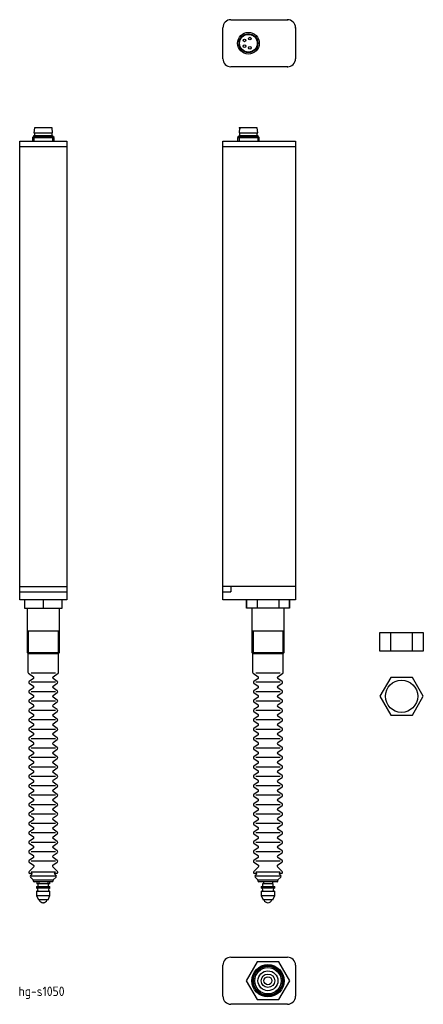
# Model space of a CAD drawing. Extents: x 155 to 305, y 332 to 698.
import ezdxf

# ---------------------------------------------------------------- set-up
doc = ezdxf.new("R2010")
doc.units = 0
doc.layers.get('0').update_dxf_attribs({"linetype": 'CONTINUOUS'})
doc.styles.get("Standard").update_dxf_attribs({"font": 'isocp.shx', "bigfont": 'extfont.shx'})

msp = doc.modelspace()

# ---------------------------------------------------------------- linework, layer by layer
at = {"color": 7, "linetype": 'CONTINUOUS'}
for p, q in [((233.85, 698.19), (254.85, 698.19)), ((230.85, 683.69), (230.85, 695.19)), ((257.85, 695.19), (257.85, 683.69)), ((254.85, 680.69), (233.85, 680.69)), ((160.81, 658.03), (160.64, 656.13)), ((160.64, 656.13), (167.59, 656.13)), ((160.64, 655.13), (167.59, 655.13)), ((160.64, 654.93), (160.64, 655.13)), ((167.41, 658.03), (160.81, 658.03)), ((160.84, 656.13), (160.84, 655.13)), ((167.39, 655.13), (167.39, 656.13)), ((167.59, 656.13), (167.41, 658.03)), ((167.59, 655.13), (167.59, 654.93)), ((237.05, 658.03), (236.88, 656.13)), ((236.88, 656.13), (243.83, 656.13)), ((236.88, 654.93), (236.88, 655.13)), ((236.88, 655.13), (243.83, 655.13)), ((243.65, 658.03), (237.05, 658.03)), ((237.08, 656.13), (237.08, 655.13)), ((243.63, 655.13), (243.63, 656.13)), ((243.83, 656.13), (243.65, 658.03)), ((243.83, 655.13), (243.83, 654.93)), ((155.36, 482.53), (155.36, 653.03)), ((155.36, 653.03), (172.86, 653.03)), ((160.64, 654.93), (160.09, 654.38)), ((160.09, 654.38), (168.14, 654.38)), ((160.09, 654.38), (160.09, 653.03)), ((160.64, 654.93), (167.59, 654.93)), ((168.14, 654.38), (167.59, 654.93)), ((168.14, 653.03), (168.14, 654.38)), ((172.86, 653.03), (172.86, 482.53)), ((230.85, 482.53), (230.85, 653.03)), ((230.85, 653.03), (257.85, 653.03)), ((236.88, 654.93), (236.33, 654.38)), ((236.33, 654.38), (244.38, 654.38)), ((236.33, 654.38), (236.33, 653.03)), ((236.88, 654.93), (243.83, 654.93)), ((244.38, 654.38), (243.83, 654.93)), ((244.38, 653.03), (244.38, 654.38)), ((257.85, 653.03), (257.85, 482.53)), ((155.36, 651.03), (172.86, 651.03)), ((230.85, 651.03), (257.85, 651.03)), ((155.36, 487.53), (172.86, 487.53)), ((257.85, 487.53), (230.85, 487.53)), ((233.85, 487.53), (233.85, 485.53)), ((155.36, 485.53), (172.86, 485.53)), ((230.85, 485.53), (233.85, 485.53)), ((233.75, 485.53), (233.54, 485.53)), ((172.86, 482.53), (155.36, 482.53)), ((157.11, 482.53), (157.11, 479.53)), ((157.11, 479.53), (171.11, 479.53)), ((158.11, 479.53), (158.11, 463.03)), ((164.11, 482.53), (164.11, 479.53)), ((170.11, 463.03), (170.11, 479.53)), ((171.11, 479.53), (171.11, 482.53)), ((257.85, 482.53), (230.85, 482.53)), ((239.6, 482.53), (239.6, 479.53)), ((239.6, 479.53), (239.61, 479.53)), ((239.61, 479.53), (239.61, 482.53)), ((255.6, 479.53), (239.61, 479.53)), ((241.6, 479.53), (241.6, 463.03)), ((243.61, 482.53), (243.61, 479.53)), ((251.6, 482.53), (251.6, 479.53)), ((253.6, 463.03), (253.6, 479.53)), ((255.6, 479.53), (255.6, 482.53)), ((255.6, 482.53), (255.6, 479.53)), ((255.6, 479.53), (255.6, 479.53)), ((158.11, 471.03), (170.11, 471.03)), ((241.6, 471.03), (253.6, 471.03)), ((289.11, 463.48), (289.11, 470.48)), ((289.11, 470.48), (305.28, 470.48)), ((293.15, 470.48), (293.15, 463.48)), ((301.24, 470.48), (301.24, 463.48)), ((305.28, 470.48), (305.28, 463.48)), ((158.11, 463.03), (158.61, 462.53)), ((158.11, 463.03), (170.11, 463.03)), ((169.81, 462.53), (158.41, 462.53)), ((158.41, 462.53), (158.41, 455.64)), ((169.61, 462.53), (170.11, 463.03)), ((169.81, 455.64), (169.81, 462.53)), ((241.6, 463.03), (242.1, 462.53)), ((241.6, 463.03), (253.6, 463.03)), ((253.3, 462.53), (241.9, 462.53)), ((241.9, 462.53), (241.9, 455.64)), ((253.1, 462.53), (253.6, 463.03)), ((253.3, 455.64), (253.3, 462.53)), ((305.28, 463.48), (289.11, 463.48)), ((158.59, 455.32), (160.48, 454.01)), ((167.75, 454.01), (169.64, 455.32)), ((242.08, 455.32), (243.97, 454.01)), ((251.24, 454.01), (253.13, 455.32)), ((160.48, 453.36), (158.89, 452.26)), ((158.89, 451.61), (160.48, 450.51)), ((169.34, 452.26), (167.75, 453.36)), ((167.75, 450.51), (169.34, 451.61)), ((243.97, 453.36), (242.38, 452.26)), ((242.38, 451.61), (243.97, 450.51)), ((252.83, 452.26), (251.24, 453.36)), ((251.24, 450.51), (252.83, 451.61)), ((160.48, 449.86), (158.89, 448.76)), ((158.89, 448.11), (160.48, 447.01)), ((169.34, 448.76), (167.75, 449.86)), ((167.75, 447.01), (169.34, 448.11)), ((243.97, 449.86), (242.38, 448.76)), ((242.38, 448.11), (243.97, 447.01)), ((252.83, 448.76), (251.24, 449.86)), ((251.24, 447.01), (252.83, 448.11)), ((160.48, 446.36), (158.89, 445.26)), ((158.89, 444.61), (160.48, 443.51)), ((160.48, 442.86), (158.89, 441.76)), ((169.34, 445.26), (167.75, 446.36)), ((167.75, 443.51), (169.34, 444.61)), ((169.34, 441.76), (167.75, 442.86)), ((243.97, 446.36), (242.38, 445.26)), ((242.38, 444.61), (243.97, 443.51)), ((243.97, 442.86), (242.38, 441.76)), ((252.83, 445.26), (251.24, 446.36)), ((251.24, 443.51), (252.83, 444.61)), ((252.83, 441.76), (251.24, 442.86)), ((158.89, 441.11), (160.48, 440.01)), ((160.48, 439.36), (158.89, 438.26)), ((167.75, 440.01), (169.34, 441.11)), ((169.34, 438.26), (167.75, 439.36)), ((242.38, 441.11), (243.97, 440.01)), ((243.97, 439.36), (242.38, 438.26)), ((251.24, 440.01), (252.83, 441.11)), ((252.83, 438.26), (251.24, 439.36)), ((158.89, 437.61), (160.48, 436.51)), ((160.48, 435.86), (158.89, 434.76)), ((167.75, 436.51), (169.34, 437.61)), ((169.34, 434.76), (167.75, 435.86)), ((242.38, 437.61), (243.97, 436.51)), ((243.97, 435.86), (242.38, 434.76)), ((251.24, 436.51), (252.83, 437.61)), ((252.83, 434.76), (251.24, 435.86)), ((158.89, 434.11), (160.48, 433.01)), ((160.48, 432.36), (158.89, 431.26)), ((167.75, 433.01), (169.34, 434.11)), ((169.34, 431.26), (167.75, 432.36)), ((242.38, 434.11), (243.97, 433.01)), ((243.97, 432.36), (242.38, 431.26)), ((251.24, 433.01), (252.83, 434.11)), ((252.83, 431.26), (251.24, 432.36)), ((158.89, 430.61), (160.48, 429.51)), ((160.48, 428.86), (158.89, 427.76)), ((167.75, 429.51), (169.34, 430.61)), ((169.34, 427.76), (167.75, 428.86)), ((242.38, 430.61), (243.97, 429.51)), ((243.97, 428.86), (242.38, 427.76)), ((251.24, 429.51), (252.83, 430.61)), ((252.83, 427.76), (251.24, 428.86)), ((158.89, 427.11), (160.48, 426.01)), ((160.48, 425.36), (158.89, 424.26)), ((167.75, 426.01), (169.34, 427.11)), ((169.34, 424.26), (167.75, 425.36)), ((242.38, 427.11), (243.97, 426.01)), ((243.97, 425.36), (242.38, 424.26)), ((251.24, 426.01), (252.83, 427.11)), ((252.83, 424.26), (251.24, 425.36)), ((158.89, 423.61), (160.48, 422.51)), ((160.48, 421.86), (158.89, 420.76)), ((167.75, 422.51), (169.34, 423.61)), ((169.34, 420.76), (167.75, 421.86)), ((242.38, 423.61), (243.97, 422.51)), ((243.97, 421.86), (242.38, 420.76)), ((251.24, 422.51), (252.83, 423.61)), ((252.83, 420.76), (251.24, 421.86)), ((158.89, 420.11), (160.48, 419.01)), ((160.48, 418.36), (158.89, 417.26)), ((167.75, 419.01), (169.34, 420.11)), ((169.34, 417.26), (167.75, 418.36)), ((242.38, 420.11), (243.97, 419.01)), ((243.97, 418.36), (242.38, 417.26)), ((251.24, 419.01), (252.83, 420.11)), ((252.83, 417.26), (251.24, 418.36)), ((158.89, 416.61), (160.48, 415.51)), ((160.48, 414.86), (158.89, 413.76)), ((167.75, 415.51), (169.34, 416.61)), ((169.34, 413.76), (167.75, 414.86)), ((242.38, 416.61), (243.97, 415.51)), ((243.97, 414.86), (242.38, 413.76)), ((251.24, 415.51), (252.83, 416.61)), ((252.83, 413.76), (251.24, 414.86)), ((158.89, 413.11), (160.48, 412.01)), ((160.48, 411.36), (158.89, 410.26)), ((167.75, 412.01), (169.34, 413.11)), ((169.34, 410.26), (167.75, 411.36)), ((242.38, 413.11), (243.97, 412.01)), ((243.97, 411.36), (242.38, 410.26)), ((251.24, 412.01), (252.83, 413.11)), ((252.83, 410.26), (251.24, 411.36)), ((158.89, 409.61), (160.48, 408.51)), ((160.48, 407.86), (158.89, 406.76)), ((167.75, 408.51), (169.34, 409.61)), ((169.34, 406.76), (167.75, 407.86)), ((242.38, 409.61), (243.97, 408.51)), ((243.97, 407.86), (242.38, 406.76)), ((251.24, 408.51), (252.83, 409.61)), ((252.83, 406.76), (251.24, 407.86)), ((158.89, 406.11), (160.48, 405.01)), ((160.48, 404.36), (158.89, 403.26)), ((158.89, 402.61), (160.48, 401.51)), ((167.75, 405.01), (169.34, 406.11)), ((169.34, 403.26), (167.75, 404.36)), ((167.75, 401.51), (169.34, 402.61)), ((242.38, 406.11), (243.97, 405.01)), ((243.97, 404.36), (242.38, 403.26)), ((242.38, 402.61), (243.97, 401.51)), ((251.24, 405.01), (252.83, 406.11)), ((252.83, 403.26), (251.24, 404.36)), ((251.24, 401.51), (252.83, 402.61)), ((160.48, 400.86), (158.89, 399.76)), ((158.89, 399.11), (160.48, 398.01)), ((169.34, 399.76), (167.75, 400.86)), ((167.75, 398.01), (169.34, 399.11)), ((243.97, 400.86), (242.38, 399.76)), ((242.38, 399.11), (243.97, 398.01)), ((252.83, 399.76), (251.24, 400.86)), ((251.24, 398.01), (252.83, 399.11)), ((160.48, 397.36), (158.89, 396.26)), ((158.89, 395.61), (160.48, 394.51)), ((169.34, 396.26), (167.75, 397.36)), ((167.75, 394.51), (169.34, 395.61)), ((243.97, 397.36), (242.38, 396.26)), ((242.38, 395.61), (243.97, 394.51)), ((252.83, 396.26), (251.24, 397.36)), ((251.24, 394.51), (252.83, 395.61)), ((160.48, 393.86), (158.89, 392.76)), ((158.89, 392.11), (160.48, 391.01)), ((169.34, 392.76), (167.75, 393.86)), ((167.75, 391.01), (169.34, 392.11)), ((243.97, 393.86), (242.38, 392.76)), ((242.38, 392.11), (243.97, 391.01)), ((252.83, 392.76), (251.24, 393.86)), ((251.24, 391.01), (252.83, 392.11)), ((160.48, 390.36), (158.89, 389.26)), ((158.89, 388.61), (160.48, 387.51)), ((169.34, 389.26), (167.75, 390.36)), ((167.75, 387.51), (169.34, 388.61)), ((243.97, 390.36), (242.38, 389.26)), ((242.38, 388.61), (243.97, 387.51)), ((252.83, 389.26), (251.24, 390.36)), ((251.24, 387.51), (252.83, 388.61)), ((160.48, 386.86), (158.89, 385.76)), ((158.9, 385.1), (160.54, 384.02)), ((167.69, 384.02), (169.33, 385.1)), ((169.34, 385.76), (167.75, 386.86)), ((243.97, 386.86), (242.38, 385.76)), ((242.39, 385.1), (244.03, 384.02)), ((251.18, 384.02), (252.82, 385.1)), ((252.83, 385.76), (251.24, 386.86)), ((160.6, 383.4), (158.83, 381.62)), ((159.91, 380.93), (159.12, 380.93)), ((159.98, 380.76), (159.33, 380.12)), ((169.39, 381.62), (167.63, 383.4)), ((168.9, 380.12), (168.25, 380.76)), ((169.11, 380.93), (168.32, 380.93)), ((244.09, 383.4), (242.32, 381.62)), ((243.4, 380.93), (242.61, 380.93)), ((243.47, 380.76), (242.82, 380.12)), ((252.88, 381.62), (251.12, 383.4)), ((252.39, 380.12), (251.74, 380.76)), ((252.6, 380.93), (251.81, 380.93)), ((159.33, 379.56), (160.39, 378.46)), ((160.41, 378.39), (160.41, 378.13)), ((167.81, 378.39), (160.41, 378.39)), ((167.51, 377.83), (160.71, 377.83)), ((161.71, 377.83), (161.71, 377.03)), ((166.51, 377.03), (161.71, 377.03)), ((162.11, 377.03), (162.11, 376.03)), ((162.42, 377.83), (162.42, 377.03)), ((165.81, 377.83), (165.81, 377.03)), ((166.11, 376.03), (166.11, 377.03)), ((166.51, 377.03), (166.51, 377.83)), ((167.81, 378.13), (167.81, 378.39)), ((167.84, 378.46), (168.9, 379.56)), ((242.82, 379.56), (243.88, 378.46)), ((251.3, 378.39), (243.9, 378.39)), ((243.9, 378.39), (243.9, 378.13)), ((251, 377.83), (244.2, 377.83)), ((245.6, 377.03), (245.6, 376.03)), ((249.6, 377.03), (245.6, 377.03)), ((245.9, 377.83), (245.9, 377.03)), ((249.3, 377.83), (249.3, 377.03)), ((249.6, 376.03), (249.6, 377.03)), ((251.3, 378.13), (251.3, 378.39)), ((251.33, 378.46), (252.39, 379.56)), ((161.61, 376.03), (161.61, 375.43)), ((161.61, 376.03), (166.61, 376.03)), ((166.61, 375.43), (161.61, 375.43)), ((161.61, 374.23), (161.61, 372.68)), ((166.61, 374.23), (161.61, 374.23)), ((166.61, 375.43), (166.61, 376.03)), ((166.61, 372.68), (166.61, 374.23)), ((245.1, 376.03), (245.1, 375.43)), ((245.1, 376.03), (250.1, 376.03)), ((250.1, 375.43), (245.1, 375.43)), ((245.1, 374.23), (245.1, 372.68)), ((250.1, 374.23), (245.1, 374.23)), ((250.1, 375.43), (250.1, 376.03)), ((250.1, 372.68), (250.1, 374.23)), ((161.61, 372.68), (162.31, 371.03)), ((161.61, 372.68), (166.61, 372.68)), ((165.91, 371.03), (162.31, 371.03)), ((165.91, 371.03), (166.61, 372.68)), ((245.1, 372.68), (245.8, 371.03)), ((245.1, 372.68), (250.1, 372.68)), ((249.4, 371.03), (245.8, 371.03)), ((249.4, 371.03), (250.1, 372.68)), ((233.85, 349.76), (254.85, 349.76)), ((230.85, 335.26), (230.85, 346.76)), ((257.85, 346.76), (257.85, 335.26)), ((254.85, 332.26), (233.85, 332.26))]:
    msp.add_line(p, q, dxfattribs=at)
at = {"color": 2, "linetype": 'CONTINUOUS'}
for p, q in [((160.64, 654.93), (160.64, 653.03)), ((167.59, 654.93), (167.59, 653.03)), ((236.88, 654.93), (236.88, 653.03)), ((243.83, 654.93), (243.83, 653.03)), ((158.56, 471.03), (158.56, 462.58)), ((169.66, 471.03), (169.66, 462.58)), ((242.05, 471.03), (242.05, 462.58)), ((253.15, 471.03), (253.15, 462.58)), ((168.61, 455.32), (159.61, 455.32)), ((252.1, 455.32), (243.1, 455.32)), ((168.61, 451.93), (159.61, 451.93)), ((252.1, 451.93), (243.1, 451.93)), ((168.61, 448.43), (159.61, 448.43)), ((252.1, 448.43), (243.1, 448.43)), ((168.61, 444.93), (159.61, 444.93)), ((252.1, 444.93), (243.1, 444.93)), ((168.61, 441.43), (159.61, 441.43)), ((252.1, 441.43), (243.1, 441.43)), ((168.61, 437.93), (159.61, 437.93)), ((252.1, 437.93), (243.1, 437.93)), ((168.61, 434.43), (159.61, 434.43)), ((252.1, 434.43), (243.1, 434.43)), ((168.61, 430.93), (159.61, 430.93)), ((252.1, 430.93), (243.1, 430.93)), ((168.61, 427.43), (159.61, 427.43)), ((252.1, 427.43), (243.1, 427.43)), ((168.61, 423.93), (159.61, 423.93)), ((252.1, 423.93), (243.1, 423.93)), ((168.61, 420.43), (159.61, 420.43)), ((252.1, 420.43), (243.1, 420.43)), ((168.61, 416.93), (159.61, 416.93)), ((252.1, 416.93), (243.1, 416.93)), ((168.61, 413.43), (159.61, 413.43)), ((168.61, 409.93), (159.61, 409.93)), ((252.1, 413.43), (243.1, 413.43)), ((252.1, 409.93), (243.1, 409.93)), ((168.61, 406.43), (159.61, 406.43)), ((252.1, 406.43), (243.1, 406.43)), ((168.61, 402.93), (159.61, 402.93)), ((252.1, 402.93), (243.1, 402.93)), ((168.61, 399.43), (159.61, 399.43)), ((252.1, 399.43), (243.1, 399.43)), ((168.61, 395.93), (159.61, 395.93)), ((252.1, 395.93), (243.1, 395.93)), ((168.61, 392.43), (159.61, 392.43)), ((252.1, 392.43), (243.1, 392.43)), ((168.61, 388.93), (159.61, 388.93)), ((252.1, 388.93), (243.1, 388.93)), ((168.61, 385.43), (159.61, 385.43)), ((252.1, 385.43), (243.1, 385.43)), ((168.61, 381.33), (159.61, 381.33)), ((252.1, 381.33), (243.1, 381.33)), ((168.61, 379.84), (159.61, 379.84)), ((252.1, 379.84), (243.1, 379.84))]:
    msp.add_line(p, q, dxfattribs=at)
at = {"color": 7, "linetype": 'CONTINUOUS'}
for points in [[(293.2, 453.74), (289.16, 446.74), (293.2, 439.74), (301.28, 439.74), (305.32, 446.74), (301.28, 453.74)], [(243.56, 348.01), (239.52, 341.01), (243.56, 334.01), (251.65, 334.01), (255.69, 341.01), (251.65, 348.01)]]:
    msp.add_lwpolyline(points, close=True, dxfattribs=at)
for centre, radius in [((240.35, 689.44), 4.02), ((240.35, 689.44), 3.47), ((240.35, 689.44), 3.3), ((240.84, 691.14), 0.5), ((238.9, 690.5), 0.5), ((238.91, 688.35), 0.5), ((240.87, 687.74), 0.5), ((297.24, 446.74), 6), ((247.6, 341.01), 6), ((247.6, 341.01), 2.5), ((247.6, 341.01), 1.47)]:
    msp.add_circle(centre, radius, dxfattribs=at)
at = {"color": 2, "linetype": 'CONTINUOUS'}
for radius in [5.7, 5.4, 4.9, 3.7]:
    msp.add_circle((247.6, 341.01), radius, dxfattribs=at)
at = {"color": 7, "linetype": 'CONTINUOUS'}
for centre, radius, start, end in [((233.85, 695.19), 3, 90, 180), ((254.85, 695.19), 3, 0, 90), ((233.85, 683.69), 3, 180, 270), ((254.85, 683.69), 3, 270, 0), ((158.81, 455.64), 0.4, 180, 235.4139), ((160.25, 453.68), 0.4, 304.5861, 55.4139), ((167.98, 453.68), 0.4, 124.5861, 235.4139), ((169.41, 455.64), 0.4, 304.5861, 0), ((242.3, 455.64), 0.4, 180, 235.4139), ((243.74, 453.68), 0.4, 304.5861, 55.4139), ((251.47, 453.68), 0.4, 124.5861, 235.4139), ((252.9, 455.64), 0.4, 304.5861, 0), ((159.12, 451.93), 0.4, 124.5861, 235.4139), ((160.25, 450.18), 0.4, 304.5861, 55.4139), ((167.98, 450.18), 0.4, 124.5861, 235.4139), ((169.11, 451.93), 0.4, 304.5861, 55.4139), ((242.61, 451.93), 0.4, 124.5861, 235.4139), ((243.74, 450.18), 0.4, 304.5861, 55.4139), ((251.47, 450.18), 0.4, 124.5861, 235.4139), ((252.6, 451.93), 0.4, 304.5861, 55.4139), ((159.12, 448.43), 0.4, 124.5861, 235.4139), ((160.25, 446.68), 0.4, 304.5861, 55.4139), ((167.98, 446.68), 0.4, 124.5861, 235.4139), ((169.11, 448.43), 0.4, 304.5861, 55.4139), ((242.61, 448.43), 0.4, 124.5861, 235.4139), ((243.74, 446.68), 0.4, 304.5861, 55.4139), ((251.47, 446.68), 0.4, 124.5861, 235.4139), ((252.6, 448.43), 0.4, 304.5861, 55.4139), ((159.12, 444.93), 0.4, 124.5861, 235.4139), ((160.25, 443.18), 0.4, 304.5861, 55.4139), ((167.98, 443.18), 0.4, 124.5861, 235.4139), ((169.11, 444.93), 0.4, 304.5861, 55.4139), ((242.61, 444.93), 0.4, 124.5861, 235.4139), ((243.74, 443.18), 0.4, 304.5861, 55.4139), ((251.47, 443.18), 0.4, 124.5861, 235.4139), ((252.6, 444.93), 0.4, 304.5861, 55.4139), ((159.12, 441.43), 0.4, 124.5861, 235.4139), ((160.25, 439.68), 0.4, 304.5861, 55.4139), ((167.98, 439.68), 0.4, 124.5861, 235.4139), ((169.11, 441.43), 0.4, 304.5861, 55.4139), ((242.61, 441.43), 0.4, 124.5861, 235.4139), ((243.74, 439.68), 0.4, 304.5861, 55.4139), ((251.47, 439.68), 0.4, 124.5861, 235.4139), ((252.6, 441.43), 0.4, 304.5861, 55.4139), ((159.12, 437.93), 0.4, 124.5861, 235.4139), ((160.25, 436.18), 0.4, 304.5861, 55.4139), ((167.98, 436.18), 0.4, 124.5861, 235.4139), ((169.11, 437.93), 0.4, 304.5861, 55.4139), ((242.61, 437.93), 0.4, 124.5861, 235.4139), ((243.74, 436.18), 0.4, 304.5861, 55.4139), ((251.47, 436.18), 0.4, 124.5861, 235.4139), ((252.6, 437.93), 0.4, 304.5861, 55.4139), ((159.12, 434.43), 0.4, 124.5861, 235.4139), ((160.25, 432.68), 0.4, 304.5861, 55.4139), ((167.98, 432.68), 0.4, 124.5861, 235.4139), ((169.11, 434.43), 0.4, 304.5861, 55.4139), ((242.61, 434.43), 0.4, 124.5861, 235.4139), ((243.74, 432.68), 0.4, 304.5861, 55.4139), ((251.47, 432.68), 0.4, 124.5861, 235.4139), ((252.6, 434.43), 0.4, 304.5861, 55.4139), ((159.12, 430.93), 0.4, 124.5861, 235.4139), ((160.25, 429.18), 0.4, 304.5861, 55.4139), ((167.98, 429.18), 0.4, 124.5861, 235.4139), ((169.11, 430.93), 0.4, 304.5861, 55.4139), ((242.61, 430.93), 0.4, 124.5861, 235.4139), ((243.74, 429.18), 0.4, 304.5861, 55.4139), ((251.47, 429.18), 0.4, 124.5861, 235.4139), ((252.6, 430.93), 0.4, 304.5861, 55.4139), ((159.12, 427.43), 0.4, 124.5861, 235.4139), ((160.25, 425.68), 0.4, 304.5861, 55.4139), ((167.98, 425.68), 0.4, 124.5861, 235.4139), ((169.11, 427.43), 0.4, 304.5861, 55.4139), ((242.61, 427.43), 0.4, 124.5861, 235.4139), ((243.74, 425.68), 0.4, 304.5861, 55.4139), ((251.47, 425.68), 0.4, 124.5861, 235.4139), ((252.6, 427.43), 0.4, 304.5861, 55.4139), ((159.12, 423.93), 0.4, 124.5861, 235.4139), ((160.25, 422.18), 0.4, 304.5861, 55.4139), ((167.98, 422.18), 0.4, 124.5861, 235.4139), ((169.11, 423.93), 0.4, 304.5861, 55.4139), ((242.61, 423.93), 0.4, 124.5861, 235.4139), ((243.74, 422.18), 0.4, 304.5861, 55.4139), ((251.47, 422.18), 0.4, 124.5861, 235.4139), ((252.6, 423.93), 0.4, 304.5861, 55.4139), ((159.12, 420.43), 0.4, 124.5861, 235.4139), ((159.12, 416.93), 0.4, 124.5861, 235.4139), ((160.25, 418.68), 0.4, 304.5861, 55.4139), ((167.98, 418.68), 0.4, 124.5861, 235.4139), ((169.11, 420.43), 0.4, 304.5861, 55.4139), ((169.11, 416.93), 0.4, 304.5861, 55.4139), ((242.61, 420.43), 0.4, 124.5861, 235.4139), ((242.61, 416.93), 0.4, 124.5861, 235.4139), ((243.74, 418.68), 0.4, 304.5861, 55.4139), ((251.47, 418.68), 0.4, 124.5861, 235.4139), ((252.6, 420.43), 0.4, 304.5861, 55.4139), ((252.6, 416.93), 0.4, 304.5861, 55.4139), ((159.12, 413.43), 0.4, 124.5861, 235.4139), ((160.25, 415.18), 0.4, 304.5861, 55.4139), ((167.98, 415.18), 0.4, 124.5861, 235.4139), ((169.11, 413.43), 0.4, 304.5861, 55.4139), ((242.61, 413.43), 0.4, 124.5861, 235.4139), ((243.74, 415.18), 0.4, 304.5861, 55.4139), ((251.47, 415.18), 0.4, 124.5861, 235.4139), ((252.6, 413.43), 0.4, 304.5861, 55.4139), ((159.12, 409.93), 0.4, 124.5861, 235.4139), ((160.25, 411.68), 0.4, 304.5861, 55.4139), ((167.98, 411.68), 0.4, 124.5861, 235.4139), ((169.11, 409.93), 0.4, 304.5861, 55.4139), ((242.61, 409.93), 0.4, 124.5861, 235.4139), ((243.74, 411.68), 0.4, 304.5861, 55.4139), ((251.47, 411.68), 0.4, 124.5861, 235.4139), ((252.6, 409.93), 0.4, 304.5861, 55.4139), ((159.12, 406.43), 0.4, 124.5861, 235.4139), ((160.25, 408.18), 0.4, 304.5861, 55.4139), ((167.98, 408.18), 0.4, 124.5861, 235.4139), ((169.11, 406.43), 0.4, 304.5861, 55.4139), ((242.61, 406.43), 0.4, 124.5861, 235.4139), ((243.74, 408.18), 0.4, 304.5861, 55.4139), ((251.47, 408.18), 0.4, 124.5861, 235.4139), ((252.6, 406.43), 0.4, 304.5861, 55.4139), ((159.12, 402.93), 0.4, 124.5861, 235.4139), ((160.25, 404.68), 0.4, 304.5861, 55.4139), ((167.98, 404.68), 0.4, 124.5861, 235.4139), ((169.11, 402.93), 0.4, 304.5861, 55.4139), ((242.61, 402.93), 0.4, 124.5861, 235.4139), ((243.74, 404.68), 0.4, 304.5861, 55.4139), ((251.47, 404.68), 0.4, 124.5861, 235.4139), ((252.6, 402.93), 0.4, 304.5861, 55.4139), ((159.12, 399.43), 0.4, 124.5861, 235.4139), ((160.25, 401.18), 0.4, 304.5861, 55.4139), ((167.98, 401.18), 0.4, 124.5861, 235.4139), ((169.11, 399.43), 0.4, 304.5861, 55.4139), ((242.61, 399.43), 0.4, 124.5861, 235.4139), ((243.74, 401.18), 0.4, 304.5861, 55.4139), ((251.47, 401.18), 0.4, 124.5861, 235.4139), ((252.6, 399.43), 0.4, 304.5861, 55.4139), ((159.12, 395.93), 0.4, 124.5861, 235.4139), ((160.25, 397.68), 0.4, 304.5861, 55.4139), ((167.98, 397.68), 0.4, 124.5861, 235.4139), ((169.11, 395.93), 0.4, 304.5861, 55.4139), ((242.61, 395.93), 0.4, 124.5861, 235.4139), ((243.74, 397.68), 0.4, 304.5861, 55.4139), ((251.47, 397.68), 0.4, 124.5861, 235.4139), ((252.6, 395.93), 0.4, 304.5861, 55.4139), ((159.12, 392.43), 0.4, 124.5861, 235.4139), ((160.25, 394.18), 0.4, 304.5861, 55.4139), ((167.98, 394.18), 0.4, 124.5861, 235.4139), ((169.11, 392.43), 0.4, 304.5861, 55.4139), ((242.61, 392.43), 0.4, 124.5861, 235.4139), ((243.74, 394.18), 0.4, 304.5861, 55.4139), ((251.47, 394.18), 0.4, 124.5861, 235.4139), ((252.6, 392.43), 0.4, 304.5861, 55.4139), ((159.12, 388.93), 0.4, 124.5861, 235.4139), ((160.25, 390.68), 0.4, 304.5861, 55.4139), ((167.98, 390.68), 0.4, 124.5861, 235.4139), ((169.11, 388.93), 0.4, 304.5861, 55.4139), ((242.61, 388.93), 0.4, 124.5861, 235.4139), ((243.74, 390.68), 0.4, 304.5861, 55.4139), ((251.47, 390.68), 0.4, 124.5861, 235.4139), ((252.6, 388.93), 0.4, 304.5861, 55.4139), ((159.12, 385.43), 0.4, 124.5861, 236.5391), ((160.25, 387.18), 0.4, 304.5861, 55.4139), ((167.98, 387.18), 0.4, 124.5861, 235.4139), ((169.11, 385.43), 0.4, 303.4609, 55.4139), ((242.61, 385.43), 0.4, 124.5861, 236.5391), ((243.74, 387.18), 0.4, 304.5861, 55.4139), ((251.47, 387.18), 0.4, 124.5861, 235.4139), ((252.6, 385.43), 0.4, 303.4609, 55.4139), ((159.12, 381.33), 0.4, 135.3499, 270), ((159.91, 380.83), 0.1, 315, 90), ((160.32, 383.68), 0.4, 315.3499, 56.5391), ((167.91, 383.68), 0.4, 123.4609, 224.6501), ((168.32, 380.83), 0.1, 90, 225), ((169.11, 381.33), 0.4, 270, 44.6501), ((242.61, 381.33), 0.4, 135.3499, 270), ((243.4, 380.83), 0.1, 315, 90), ((243.81, 383.68), 0.4, 315.3499, 56.5391), ((251.4, 383.68), 0.4, 123.4609, 224.6501), ((251.81, 380.83), 0.1, 90, 225), ((252.6, 381.33), 0.4, 270, 44.6501), ((159.61, 379.83), 0.4, 135, 224.1082), ((160.31, 378.39), 0.1, 0, 44.1082), ((160.71, 378.13), 0.3, 180, 270), ((167.51, 378.13), 0.3, 270, 0), ((167.91, 378.39), 0.1, 135.8918, 180), ((168.61, 379.83), 0.4, 315.8918, 45), ((243.1, 379.83), 0.4, 135, 224.1082), ((243.8, 378.39), 0.1, 0, 44.1082), ((244.2, 378.13), 0.3, 180, 270), ((251, 378.13), 0.3, 270, 0), ((251.4, 378.39), 0.1, 135.8918, 180), ((252.1, 379.83), 0.4, 315.8918, 45), ((161.61, 374.83), 0.6, 270, 90), ((166.61, 374.83), 0.6, 90, 270), ((245.1, 374.83), 0.6, 270, 90), ((250.1, 374.83), 0.6, 90, 270), ((164.11, 371.62), 1.59, 201.7205, 338.2795), ((247.6, 371.62), 1.59, 201.7205, 338.2795), ((233.85, 346.76), 3, 90, 180), ((254.85, 346.76), 3, 0, 90), ((233.85, 335.26), 3, 180, 270), ((254.85, 335.26), 3, 270, 0)]:
    msp.add_arc(centre, radius, start, end, dxfattribs=at)
for p in [(254.85, 698.19), (257.85, 695.19), (254.85, 680.69), (237.05, 658.03), (237.05, 658.03), (237.4, 658.03), (164.11, 370.03), (164.11, 370.03)]:
    msp.add_point(p, dxfattribs=at)

# ---------------------------------------------------------------- texts
at = {"color": 2, "linetype": 'CONTINUOUS'}
msp.add_text('hg-s1050', height=3.5, dxfattribs=at).set_placement((154.94, 335.34))

doc.saveas('drawing.dxf')
